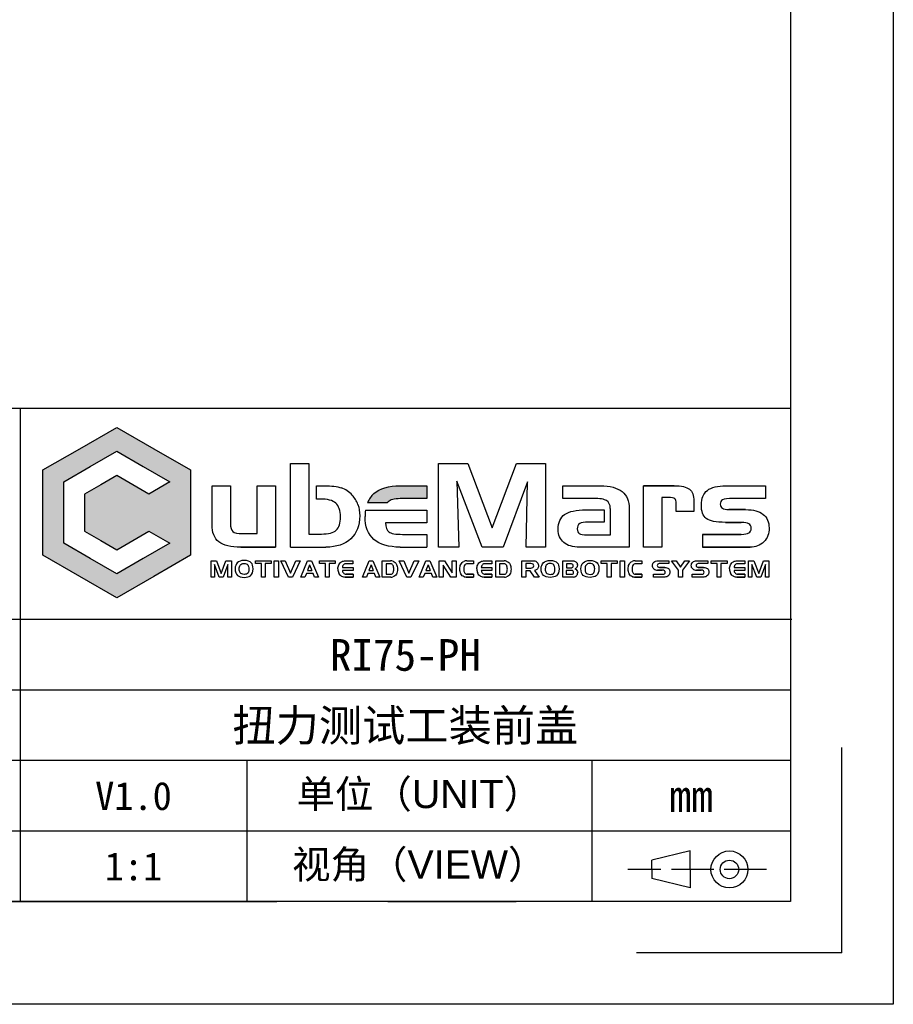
# Model space of a CAD drawing. Header units: inches. Extents: x 370 to 667, y -56 to 154.
# Tile 3 of 4: x 599 to 667, y -56 to 20. Entities that reach past the tile are written whole.
import ezdxf
from ezdxf.enums import TextEntityAlignment as Align

# ---------------------------------------------------------------- set-up
doc = ezdxf.new("R2010")
doc.units = ezdxf.units.IN
doc.linetypes.add('ACAD_ISO02W100', pattern=[15, 12, -3])
doc.layers.add('PDF_图层 1', color=7, linetype='Continuous')
doc.layers.add('尺寸', color=7, linetype='Continuous')
doc.styles.add('txt', font='txt.shx', dxfattribs={"bigfont": 'gbcbig.shx'})
doc.styles.add('宋体', font='txt')

# ---------------------------------------------------------------- blocks, each defined once
blk = doc.blocks.new('工程图外发客户模板')
at = {"linetype": 'ByBlock', "lineweight": -3, "true_color": 0x00aeef}
h = blk.add_hatch(color=140, dxfattribs=at)
h.dxf.hatch_style = 1
edge = h.paths.add_edge_path()
edge.add_spline(control_points=[(2070.611, 1510.033), (2069.959, 1510.033), (2069.463, 1509.885), (2069.125, 1509.591)], knot_values=[0, 0, 0, 0, 1, 1, 1, 1], degree=3, periodic=0)
edge.add_arc((2070.033, 1508.558), 1.375, 131.2988, 157.8409)
edge.add_line((2068.759, 1509.076), (2069.901, 1509.076))
edge.add_arc((2070.231, 1508.833), 0.41, 126.2094, 143.6474, ccw=False)
edge.add_spline(control_points=[(2069.989, 1509.164), (2070.12, 1509.259), (2070.376, 1509.306), (2070.753, 1509.306)], knot_values=[0, 0, 0, 0, 1, 1, 1, 1], degree=3, periodic=0)
edge.add_line((2070.753, 1509.306), (2072.136, 1509.306))
edge.add_line((2072.136, 1509.306), (2072.136, 1510.033))
edge.add_line((2072.136, 1510.033), (2070.611, 1510.033))
at = {"layer": 'PDF_图层 1', "linetype": 'ByBlock', "lineweight": -3, "true_color": 0x00aeef, "transparency": 33554559}
h = blk.add_hatch(color=140, dxfattribs=at)
h.paths.add_polyline_path([(2054.525, 1513.347), (2056.62, 1512.137), (2058.716, 1510.927), (2058.716, 1508.507), (2058.716, 1506.088), (2056.62, 1504.878), (2054.525, 1503.668), (2052.429, 1504.878), (2050.333, 1506.088), (2050.333, 1508.507), (2050.333, 1510.927), (2052.429, 1512.137)])
h.paths.add_polyline_path([(2054.525, 1511.988), (2056.032, 1511.118), (2057.539, 1510.247), (2056.353, 1509.563), (2055.439, 1510.091), (2054.525, 1510.618), (2053.611, 1510.091), (2052.697, 1509.563), (2052.697, 1508.507), (2052.697, 1507.452), (2053.611, 1506.924), (2054.525, 1506.397), (2055.439, 1506.924), (2056.353, 1507.452), (2057.539, 1506.767), (2056.032, 1505.897), (2054.525, 1505.027), (2053.018, 1505.897), (2051.511, 1506.767), (2051.511, 1508.507), (2051.511, 1510.247), (2053.018, 1511.118)], flags=16)
at = {"lineweight": -3}
for p, q in [((2098.611, 1633.696), (2098.611, 1480.608)), ((2092.779, 1627.865), (2092.779, 1486.44)), ((2049.039, 1514.435), (2049.039, 1486.44)), ((2092.843, 1502.435), (1973.039, 1502.435)), ((2092.779, 1498.435), (1973.039, 1498.435)), ((2095.695, 1483.524), (2095.695, 1495.188)), ((2092.779, 1494.435), (1973.039, 1494.435)), ((2061.909, 1494.435), (2061.909, 1486.44)), ((2081.489, 1494.435), (2081.489, 1486.44)), ((2092.779, 1491.178), (2092.779, 1486.44)), ((2092.779, 1490.435), (1973.039, 1490.435)), ((2087.082, 1489.312), (2084.895, 1488.787)), ((2087.082, 1488.262), (2087.082, 1489.312)), ((2084.895, 1488.262), (2084.895, 1488.787)), ((2084.895, 1488.262), (2084.895, 1487.738)), ((2087.082, 1488.262), (2087.082, 1487.213)), ((2087.082, 1487.213), (2084.895, 1487.738)), ((2092.779, 1486.44), (1887.932, 1486.44)), ((2095.695, 1483.524), (2084.031, 1483.524)), ((2098.611, 1480.608), (1882.1, 1480.608))]:
    blk.add_line(p, q, dxfattribs=at)
at = {"linetype": 'ByBlock', "lineweight": -3}
for p, q in [((2064.379, 1506.549), (2064.379, 1511.296)), ((2064.379, 1511.296), (2065.424, 1511.296)), ((2065.424, 1511.296), (2065.424, 1507.295)), ((2065.424, 1511.296), (2065.424, 1511.296)), ((2059.933, 1507.824), (2059.933, 1510.033)), ((2059.933, 1510.033), (2060.975, 1510.033)), ((2060.975, 1510.033), (2060.975, 1507.898)), ((2062.5, 1507.317), (2062.5, 1510.033)), ((2062.5, 1510.033), (2063.545, 1510.033)), ((2063.545, 1510.033), (2063.545, 1506.549)), ((2065.87, 1509.28), (2065.87, 1510.033)), ((2065.87, 1510.033), (2066.322, 1510.033)), ((2070.611, 1510.033), (2072.136, 1510.033)), ((2070.611, 1510.033), (2070.611, 1510.033)), ((2072.136, 1510.033), (2072.136, 1509.306)), ((2079.847, 1509.313), (2079.847, 1510.033)), ((2079.847, 1510.033), (2081.988, 1510.033)), ((2084.421, 1506.549), (2084.421, 1510.033)), ((2089.109, 1510.033), (2091.353, 1510.033)), ((2089.109, 1510.033), (2089.109, 1510.033)), ((2091.353, 1510.033), (2091.353, 1509.306)), ((2066.062, 1509.28), (2065.87, 1509.28)), ((2066.062, 1509.28), (2066.062, 1509.28)), ((2067.89, 1509.497), (2067.89, 1509.497)), ((2068.759, 1509.076), (2069.901, 1509.076)), ((2069.125, 1509.591), (2069.125, 1509.591)), ((2069.989, 1509.164), (2069.989, 1509.164)), ((2072.136, 1509.306), (2070.753, 1509.306)), ((2081.592, 1509.313), (2079.847, 1509.313)), ((2081.592, 1509.313), (2081.592, 1509.313)), ((2085.832, 1509.365), (2085.466, 1509.365)), ((2085.466, 1509.365), (2085.466, 1506.549)), ((2085.832, 1509.365), (2085.832, 1509.365)), ((2087.288, 1509.155), (2087.288, 1508.573)), ((2087.288, 1509.155), (2087.288, 1509.155)), ((2091.353, 1509.306), (2089.508, 1509.306)), ((2068.213, 1508.969), (2068.213, 1508.969)), ((2068.645, 1508.651), (2068.645, 1508.651)), ((2068.645, 1508.651), (2069.779, 1508.651)), ((2068.645, 1508.651), (2068.645, 1508.651)), ((2069.779, 1508.651), (2071.663, 1508.651)), ((2071.663, 1508.651), (2072.136, 1508.651)), ((2072.136, 1508.651), (2072.136, 1507.924)), ((2081.163, 1508.664), (2082.199, 1508.664)), ((2081.163, 1508.664), (2081.163, 1508.664)), ((2082.199, 1508.664), (2082.199, 1507.969)), ((2082.539, 1508.741), (2082.539, 1508.751)), ((2082.546, 1508.741), (2082.539, 1508.741)), ((2082.546, 1507.969), (2082.546, 1508.741)), ((2083.62, 1508.732), (2083.62, 1506.549)), ((2083.62, 1508.732), (2083.62, 1508.732)), ((2086.29, 1508.573), (2086.29, 1509.022)), ((2087.288, 1508.573), (2086.29, 1508.573)), ((2082.199, 1507.969), (2081.313, 1507.969)), ((2082.546, 1507.588), (2082.546, 1507.969)), ((2059.933, 1507.824), (2059.933, 1507.824)), ((2072.136, 1507.924), (2069.779, 1507.924)), ((2082.546, 1507.25), (2082.546, 1507.588)), ((2061.66, 1507.317), (2062.5, 1507.317)), ((2061.66, 1507.317), (2061.66, 1507.317)), ((2065.424, 1507.295), (2066.142, 1507.295)), ((2070.747, 1507.275), (2072.136, 1507.275)), ((2072.136, 1507.275), (2072.136, 1506.549)), ((2081.236, 1507.25), (2082.546, 1507.25)), ((2081.236, 1507.25), (2081.236, 1507.25)), ((2087.778, 1507.275), (2087.778, 1506.549)), ((2064.379, 1506.549), (2066.391, 1506.549)), ((2070.611, 1506.549), (2072.136, 1506.549)), ((2083.62, 1506.549), (2080.81, 1506.549)), ((2085.466, 1506.549), (2084.421, 1506.549)), ((2067.518, 1505.774), (2067.934, 1505.774)), ((2067.518, 1505.774), (2067.518, 1505.774)), ((2067.934, 1505.774), (2067.934, 1505.609)), ((2069.596, 1504.853), (2069.596, 1505.774)), ((2069.596, 1505.774), (2070.065, 1505.774)), ((2070.229, 1505.744), (2070.229, 1505.744)), ((2074.403, 1505.774), (2074.403, 1505.774)), ((2074.403, 1505.774), (2074.772, 1505.774)), ((2074.403, 1505.774), (2074.403, 1505.774)), ((2074.772, 1505.774), (2074.772, 1505.598)), ((2075.404, 1505.774), (2075.82, 1505.774)), ((2075.404, 1505.774), (2075.404, 1505.774)), ((2075.82, 1505.774), (2075.82, 1505.609)), ((2076.041, 1504.853), (2076.041, 1505.774)), ((2076.041, 1505.774), (2076.509, 1505.774)), ((2076.674, 1505.744), (2076.674, 1505.744)), ((2077.53, 1504.853), (2077.53, 1505.774)), ((2077.53, 1505.774), (2078.205, 1505.774)), ((2079.844, 1504.853), (2079.844, 1505.774)), ((2079.844, 1505.774), (2080.418, 1505.774)), ((2083.959, 1505.774), (2083.959, 1505.774)), ((2083.959, 1505.774), (2084.328, 1505.774)), ((2083.959, 1505.774), (2083.959, 1505.774)), ((2084.328, 1505.774), (2084.328, 1505.598)), ((2085.245, 1505.774), (2085.868, 1505.774)), ((2085.245, 1505.774), (2085.245, 1505.774)), ((2085.868, 1505.774), (2085.868, 1505.616)), ((2087.453, 1505.774), (2088.076, 1505.774)), ((2087.453, 1505.774), (2087.453, 1505.774)), ((2088.076, 1505.774), (2088.076, 1505.616)), ((2089.756, 1505.774), (2090.172, 1505.774)), ((2089.756, 1505.774), (2089.756, 1505.774)), ((2090.172, 1505.774), (2090.172, 1505.609)), ((2065.472, 1505.548), (2065.35, 1505.223)), ((2065.35, 1505.223), (2065.597, 1505.223)), ((2065.472, 1505.548), (2065.597, 1505.223)), ((2067.076, 1505.31), (2067.076, 1505.31)), ((2067.333, 1505.397), (2067.939, 1505.397)), ((2067.333, 1505.397), (2067.333, 1505.397)), ((2067.939, 1505.233), (2067.333, 1505.233)), ((2067.934, 1505.609), (2067.549, 1505.609)), ((2067.939, 1505.397), (2067.939, 1505.233)), ((2068.961, 1505.548), (2068.84, 1505.223)), ((2068.84, 1505.223), (2069.086, 1505.223)), ((2068.961, 1505.548), (2069.086, 1505.223)), ((2070.067, 1505.609), (2069.81, 1505.609)), ((2069.81, 1505.609), (2069.81, 1505.013)), ((2070.067, 1505.609), (2070.067, 1505.609)), ((2072.195, 1505.548), (2072.074, 1505.223)), ((2072.074, 1505.223), (2072.32, 1505.223)), ((2072.195, 1505.548), (2072.32, 1505.223)), ((2074.772, 1505.598), (2074.388, 1505.598)), ((2074.962, 1505.31), (2074.962, 1505.31)), ((2075.219, 1505.397), (2075.825, 1505.397)), ((2075.219, 1505.397), (2075.219, 1505.397)), ((2075.825, 1505.233), (2075.219, 1505.233)), ((2075.82, 1505.609), (2075.435, 1505.609)), ((2075.825, 1505.397), (2075.825, 1505.233)), ((2076.512, 1505.609), (2076.255, 1505.609)), ((2076.255, 1505.609), (2076.255, 1505.013)), ((2076.512, 1505.609), (2076.512, 1505.609)), ((2078.026, 1505.619), (2077.749, 1505.619)), ((2077.749, 1505.619), (2077.749, 1505.362)), ((2077.749, 1505.362), (2078.032, 1505.362)), ((2077.998, 1505.213), (2077.749, 1505.213)), ((2077.749, 1505.213), (2077.749, 1504.853)), ((2078.237, 1504.853), (2077.998, 1505.213)), ((2078.026, 1505.619), (2078.026, 1505.619)), ((2078.242, 1505.229), (2078.497, 1504.853)), ((2080.352, 1505.225), (2080.041, 1505.225)), ((2080.041, 1505.225), (2080.041, 1505.01)), ((2080.338, 1505.6), (2080.047, 1505.6)), ((2080.047, 1505.6), (2080.047, 1505.38)), ((2080.047, 1505.38), (2080.35, 1505.379)), ((2080.338, 1505.6), (2080.338, 1505.6)), ((2080.352, 1505.225), (2080.352, 1505.225)), ((2084.328, 1505.598), (2083.945, 1505.598)), ((2085.02, 1505.313), (2085.02, 1505.313)), ((2085.868, 1505.616), (2085.319, 1505.616)), ((2087.228, 1505.313), (2087.228, 1505.313)), ((2088.076, 1505.616), (2087.527, 1505.616)), ((2089.315, 1505.31), (2089.315, 1505.31)), ((2089.572, 1505.397), (2090.177, 1505.397)), ((2089.572, 1505.397), (2089.572, 1505.397)), ((2090.177, 1505.233), (2089.572, 1505.233)), ((2090.172, 1505.609), (2089.788, 1505.609)), ((2090.177, 1505.397), (2090.177, 1505.233)), ((2067.29, 1504.901), (2067.29, 1504.901)), ((2067.939, 1505.013), (2067.939, 1504.853)), ((2070.092, 1504.853), (2069.596, 1504.853)), ((2069.81, 1505.013), (2070.084, 1505.011)), ((2070.092, 1504.853), (2070.092, 1504.853)), ((2070.092, 1504.853), (2070.092, 1504.853)), ((2074.245, 1504.87), (2074.245, 1504.87)), ((2074.774, 1505.018), (2074.774, 1504.853)), ((2075.176, 1504.901), (2075.176, 1504.901)), ((2075.825, 1505.013), (2075.825, 1504.853)), ((2076.537, 1504.853), (2076.041, 1504.853)), ((2076.255, 1505.013), (2076.529, 1505.011)), ((2076.537, 1504.853), (2076.537, 1504.853)), ((2076.537, 1504.853), (2076.537, 1504.853)), ((2077.749, 1504.853), (2077.53, 1504.853)), ((2078.497, 1504.853), (2078.237, 1504.853)), ((2078.497, 1504.853), (2078.497, 1504.853)), ((2080.442, 1504.853), (2079.844, 1504.853)), ((2080.041, 1505.01), (2080.359, 1505.01)), ((2080.442, 1504.853), (2080.442, 1504.853)), ((2080.442, 1504.853), (2080.442, 1504.853)), ((2080.62, 1504.926), (2080.62, 1504.926)), ((2083.801, 1504.87), (2083.801, 1504.87)), ((2084.331, 1505.018), (2084.331, 1504.853)), ((2084.992, 1504.853), (2084.992, 1505.018)), ((2084.992, 1505.018), (2085.53, 1505.018)), ((2085.644, 1504.853), (2084.992, 1504.853)), ((2085.644, 1504.853), (2085.644, 1504.853)), ((2087.2, 1504.853), (2087.2, 1505.018)), ((2087.2, 1505.018), (2087.738, 1505.018)), ((2087.852, 1504.853), (2087.2, 1504.853)), ((2087.852, 1504.853), (2087.852, 1504.853)), ((2089.528, 1504.901), (2089.528, 1504.901)), ((2090.177, 1505.013), (2090.177, 1504.853))]:
    blk.add_line(p, q, dxfattribs=at)
at = {"color": 1, "linetype": 'ACAD_ISO02W100', "lineweight": -3, "ltscale": 0.2}
blk.add_line((2091.414, 1488.262), (2083.541, 1488.262), dxfattribs=at)
at = {"linetype": 'ByBlock', "lineweight": -3}
for points in [[(2054.525, 1513.347), (2056.62, 1512.137), (2058.716, 1510.927), (2058.716, 1508.507), (2058.716, 1506.088), (2056.62, 1504.878), (2054.525, 1503.668), (2052.429, 1504.878), (2050.333, 1506.088), (2050.333, 1508.507), (2050.333, 1510.927), (2052.429, 1512.137), (2054.525, 1513.347)], [(2054.525, 1511.988), (2056.032, 1511.118), (2057.539, 1510.247), (2056.353, 1509.563), (2055.439, 1510.091), (2054.525, 1510.618), (2053.611, 1510.091), (2052.697, 1509.563), (2052.697, 1508.507), (2052.697, 1507.452), (2053.611, 1506.924), (2054.525, 1506.397), (2055.439, 1506.924), (2056.353, 1507.452), (2057.539, 1506.767), (2056.032, 1505.897), (2054.525, 1505.027), (2053.018, 1505.897), (2051.511, 1506.767), (2051.511, 1508.507), (2051.511, 1510.247), (2053.018, 1511.118), (2054.525, 1511.988)], [(2072.797, 1511.296), (2074.462, 1511.296), (2075.837, 1507.653), (2077.211, 1511.296), (2078.869, 1511.296), (2078.869, 1506.549), (2077.758, 1506.549), (2077.849, 1510.246), (2076.468, 1506.549), (2075.265, 1506.549), (2073.838, 1510.285), (2073.952, 1506.549), (2072.797, 1506.549), (2072.797, 1511.296)], [(2084.421, 1510.033), (2086.177, 1510.033), (2084.421, 1510.033)], [(2089.28, 1508.676), (2090.226, 1508.676), (2089.28, 1508.676)], [(2089.981, 1507.956), (2089.079, 1507.956), (2089.981, 1507.956)], [(2087.778, 1507.275), (2089.981, 1507.275), (2087.778, 1507.275)], [(2063.545, 1506.549), (2061.577, 1506.549), (2063.545, 1506.549)], [(2090.475, 1506.549), (2087.778, 1506.549), (2090.475, 1506.549)], [(2061.034, 1504.853), (2060.835, 1504.853), (2060.835, 1505.557), (2060.574, 1504.853), (2060.337, 1504.853), (2060.068, 1505.572), (2060.068, 1504.853), (2059.876, 1504.853), (2059.876, 1505.774), (2060.184, 1505.774), (2060.454, 1505.046), (2060.714, 1505.774), (2061.034, 1505.774), (2061.034, 1504.853)], [(2063.294, 1505.617), (2062.951, 1505.617), (2062.951, 1504.851), (2062.737, 1504.851), (2062.737, 1505.617), (2062.399, 1505.617), (2062.399, 1505.774), (2063.294, 1505.774), (2063.294, 1505.617)], [(2063.711, 1504.853), (2063.465, 1504.853), (2063.465, 1505.774), (2063.711, 1505.774), (2063.711, 1504.853)], [(2064.944, 1505.774), (2064.501, 1504.851), (2064.271, 1504.851), (2063.84, 1505.774), (2064.092, 1505.774), (2064.391, 1505.073), (2064.692, 1505.774), (2064.944, 1505.774)], [(2065.976, 1504.853), (2065.746, 1504.853), (2065.668, 1505.063), (2065.287, 1505.063), (2065.204, 1504.853), (2064.976, 1504.853), (2065.354, 1505.774), (2065.58, 1505.774), (2065.976, 1504.853)], [(2066.931, 1505.617), (2066.587, 1505.617), (2066.587, 1504.851), (2066.373, 1504.851), (2066.373, 1505.617), (2066.035, 1505.617), (2066.035, 1505.774), (2066.931, 1505.774), (2066.931, 1505.617)], [(2069.466, 1504.853), (2069.235, 1504.853), (2069.158, 1505.063), (2068.777, 1505.063), (2068.694, 1504.853), (2068.466, 1504.853), (2068.844, 1505.774), (2069.069, 1505.774), (2069.466, 1504.853)], [(2071.667, 1505.774), (2071.225, 1504.851), (2070.994, 1504.851), (2070.563, 1505.774), (2070.815, 1505.774), (2071.114, 1505.073), (2071.416, 1505.774), (2071.667, 1505.774)], [(2072.699, 1504.853), (2072.469, 1504.853), (2072.391, 1505.063), (2072.01, 1505.063), (2071.928, 1504.853), (2071.7, 1504.853), (2072.078, 1505.774), (2072.303, 1505.774), (2072.699, 1504.853)], [(2073.787, 1504.853), (2073.495, 1504.853), (2073.049, 1505.534), (2073.049, 1504.853), (2072.829, 1504.853), (2072.829, 1505.774), (2073.126, 1505.774), (2073.563, 1505.084), (2073.563, 1505.774), (2073.787, 1505.774), (2073.787, 1504.853)], [(2082.926, 1505.617), (2082.583, 1505.617), (2082.583, 1504.851), (2082.369, 1504.851), (2082.369, 1505.617), (2082.031, 1505.617), (2082.031, 1505.774), (2082.926, 1505.774), (2082.926, 1505.617)], [(2083.344, 1504.853), (2083.097, 1504.853), (2083.097, 1505.774), (2083.344, 1505.774), (2083.344, 1504.853)], [(2087.039, 1505.774), (2086.633, 1505.241), (2086.633, 1504.851), (2086.416, 1504.851), (2086.416, 1505.241), (2086.015, 1505.774), (2086.283, 1505.774), (2086.522, 1505.408), (2086.766, 1505.774), (2087.039, 1505.774)], [(2089.169, 1505.617), (2088.825, 1505.617), (2088.825, 1504.851), (2088.612, 1504.851), (2088.612, 1505.617), (2088.273, 1505.617), (2088.273, 1505.774), (2089.169, 1505.774), (2089.169, 1505.617)], [(2091.551, 1504.853), (2091.352, 1504.853), (2091.352, 1505.557), (2091.091, 1504.853), (2090.854, 1504.853), (2090.585, 1505.572), (2090.585, 1504.853), (2090.393, 1504.853), (2090.393, 1505.774), (2090.701, 1505.774), (2090.971, 1505.046), (2091.231, 1505.774), (2091.551, 1505.774), (2091.551, 1504.853)], [(2080.68, 1505.544), (2080.68, 1505.528), (2080.68, 1505.544)], [(2085.497, 1505.241), (2085.225, 1505.241), (2085.497, 1505.241)], [(2085.331, 1505.401), (2085.63, 1505.401), (2085.331, 1505.401)], [(2087.705, 1505.241), (2087.433, 1505.241), (2087.705, 1505.241)], [(2087.539, 1505.401), (2087.838, 1505.401), (2087.539, 1505.401)], [(2067.939, 1504.853), (2067.49, 1504.853), (2067.939, 1504.853)], [(2067.533, 1505.013), (2067.939, 1505.013), (2067.533, 1505.013)], [(2074.774, 1504.853), (2074.367, 1504.853), (2074.774, 1504.853)], [(2074.399, 1505.018), (2074.774, 1505.018), (2074.399, 1505.018)], [(2075.825, 1504.853), (2075.376, 1504.853), (2075.825, 1504.853)], [(2075.419, 1505.013), (2075.825, 1505.013), (2075.419, 1505.013)], [(2084.331, 1504.853), (2083.924, 1504.853), (2084.331, 1504.853)], [(2083.956, 1505.018), (2084.331, 1505.018), (2083.956, 1505.018)], [(2090.177, 1504.853), (2089.728, 1504.853), (2090.177, 1504.853)], [(2089.771, 1505.013), (2090.177, 1505.013), (2089.771, 1505.013)]]:
    blk.add_lwpolyline(points, close=True, dxfattribs=at)
blk.add_lwpolyline([(2080.68, 1505.544, 0.038218), (2080.679, 1505.559), (2080.68, 1505.544, 0.038218)], format="xyb", close=True, dxfattribs=at)
at = {"lineweight": -3}
for radius in [1.05, 0.525]:
    blk.add_circle((2089.307, 1488.262), radius, dxfattribs=at)
at = {"linetype": 'ByBlock', "lineweight": -3}
for centre, radius, start, end in [((2066.813, 1508.55), 1.434, 41.315, 71.2325), ((2066.688, 1508.399), 1.628, 20.4996, 42.4078), ((2070.033, 1508.558), 1.375, 131.2988, 157.8409), ((2070.231, 1508.833), 0.41, 126.2094, 143.6474), ((2071.115, 1508.298), 2.495, 171.8695, 180.1971), ((2070.063, 1505.304), 0.47, 69.3181, 89.8524), ((2074.403, 1505.308), 0.466, 90.0685, 112.4968), ((2076.508, 1505.304), 0.47, 69.3181, 89.8524), ((2083.96, 1505.308), 0.466, 90.0687, 112.5057), ((2067.629, 1505.304), 0.552, 179.3507, 205.7141), ((2075.515, 1505.304), 0.552, 179.3507, 205.7141), ((2085.221, 1505.556), 0.315, 230.4204, 270.8321), ((2087.429, 1505.556), 0.315, 230.4111, 270.8414), ((2089.867, 1505.304), 0.552, 179.3507, 205.7141), ((2067.49, 1505.301), 0.447, 243.3823, 269.9707), ((2070.098, 1505.443), 0.59, 269.4959, 280.1649), ((2074.368, 1505.303), 0.45, 254.163, 269.961), ((2075.376, 1505.301), 0.447, 243.38, 269.9636), ((2076.542, 1505.443), 0.59, 269.4915, 280.1629), ((2080.446, 1505.098), 0.244, 269.0255, 315.2757), ((2080.455, 1505.098), 0.238, 313.6236, 1.005), ((2083.924, 1505.304), 0.45, 254.17, 269.9541), ((2089.729, 1505.301), 0.447, 243.38, 269.9636)]:
    blk.add_arc(centre, radius, start, end, dxfattribs=at)
at = {"layer": 'PDF_图层 1', "linetype": 'ByBlock', "lineweight": -3}
for points in [[(2066.322, 1510.033), (2066.718, 1510.033), (2067.035, 1509.991), (2067.274, 1509.908)], [(2081.988, 1510.033), (2082.529, 1510.033), (2082.935, 1509.923), (2083.209, 1509.705)], [(2083.209, 1509.705), (2083.483, 1509.486), (2083.62, 1509.162), (2083.62, 1508.732)], [(2086.177, 1510.033), (2086.587, 1510.033), (2086.875, 1509.968), (2087.04, 1509.837)], [(2087.04, 1509.837), (2087.205, 1509.707), (2087.288, 1509.479), (2087.288, 1509.155)], [(2087.712, 1508.941), (2087.712, 1509.316), (2087.826, 1509.592), (2088.052, 1509.768)], [(2088.052, 1509.768), (2088.28, 1509.944), (2088.632, 1510.033), (2089.109, 1510.033)], [(2066.958, 1509.046), (2066.78, 1509.202), (2066.481, 1509.28), (2066.062, 1509.28)], [(2070.753, 1509.306), (2070.376, 1509.306), (2070.12, 1509.259), (2069.989, 1509.164)], [(2082.332, 1509.187), (2082.193, 1509.271), (2081.947, 1509.313), (2081.592, 1509.313)], [(2082.539, 1508.751), (2082.539, 1508.958), (2082.47, 1509.103), (2082.332, 1509.187)], [(2086.208, 1509.295), (2086.153, 1509.342), (2086.028, 1509.365), (2085.832, 1509.365)], [(2086.29, 1509.022), (2086.29, 1509.157), (2086.263, 1509.249), (2086.208, 1509.295)], [(2088.921, 1509.237), (2088.831, 1509.191), (2088.786, 1509.108), (2088.786, 1508.99)], [(2089.508, 1509.306), (2089.208, 1509.306), (2089.012, 1509.283), (2088.921, 1509.237)], [(2067.223, 1508.266), (2067.223, 1508.63), (2067.134, 1508.89), (2066.958, 1509.046)], [(2068.213, 1508.969), (2068.284, 1508.776), (2068.319, 1508.565), (2068.319, 1508.334)], [(2079.952, 1508.406), (2080.195, 1508.578), (2080.599, 1508.664), (2081.163, 1508.664)], [(2087.994, 1508.172), (2087.806, 1508.317), (2087.712, 1508.573), (2087.712, 1508.941)], [(2088.786, 1508.99), (2088.786, 1508.882), (2088.826, 1508.803), (2088.905, 1508.752)], [(2088.905, 1508.752), (2088.985, 1508.701), (2089.11, 1508.676), (2089.28, 1508.676)], [(2090.226, 1508.676), (2090.659, 1508.676), (2090.99, 1508.587), (2091.216, 1508.409)], [(2066.982, 1507.516), (2067.143, 1507.663), (2067.223, 1507.913), (2067.223, 1508.266)], [(2068.319, 1508.334), (2068.319, 1507.774), (2068.149, 1507.337), (2067.81, 1507.022)], [(2069.124, 1506.99), (2068.787, 1507.283), (2068.62, 1507.717), (2068.62, 1508.289)], [(2079.586, 1507.553), (2079.586, 1507.95), (2079.708, 1508.233), (2079.952, 1508.406)], [(2081.313, 1507.969), (2081.069, 1507.969), (2080.9, 1507.941), (2080.807, 1507.882)], [(2089.079, 1507.956), (2088.544, 1507.956), (2088.183, 1508.028), (2087.994, 1508.172)], [(2090.406, 1507.874), (2090.315, 1507.929), (2090.174, 1507.956), (2089.981, 1507.956)], [(2091.216, 1508.409), (2091.444, 1508.232), (2091.558, 1507.975), (2091.558, 1507.64)], [(2060.32, 1506.852), (2060.062, 1507.055), (2059.933, 1507.379), (2059.933, 1507.824)], [(2060.975, 1507.898), (2060.975, 1507.665), (2061.021, 1507.511), (2061.112, 1507.433)], [(2061.112, 1507.433), (2061.204, 1507.356), (2061.386, 1507.317), (2061.66, 1507.317)], [(2066.142, 1507.295), (2066.54, 1507.295), (2066.82, 1507.369), (2066.982, 1507.516)], [(2069.779, 1507.924), (2069.789, 1507.674), (2069.854, 1507.504), (2069.975, 1507.413)], [(2069.975, 1507.413), (2070.095, 1507.321), (2070.353, 1507.275), (2070.747, 1507.275)], [(2079.903, 1506.81), (2079.691, 1506.985), (2079.586, 1507.232), (2079.586, 1507.553)], [(2080.807, 1507.882), (2080.714, 1507.824), (2080.668, 1507.723), (2080.668, 1507.579)], [(2080.668, 1507.579), (2080.668, 1507.456), (2080.705, 1507.371), (2080.779, 1507.323)], [(2090.542, 1507.615), (2090.542, 1507.732), (2090.497, 1507.82), (2090.406, 1507.874)], [(2090.408, 1507.356), (2090.497, 1507.41), (2090.542, 1507.496), (2090.542, 1507.615)], [(2091.558, 1507.64), (2091.558, 1507.317), (2091.456, 1507.055), (2091.255, 1506.852)], [(2061.577, 1506.549), (2060.997, 1506.549), (2060.578, 1506.65), (2060.32, 1506.852)], [(2067.81, 1507.022), (2067.47, 1506.706), (2066.998, 1506.549), (2066.391, 1506.549)], [(2070.611, 1506.549), (2069.956, 1506.549), (2069.461, 1506.695), (2069.124, 1506.99)], [(2080.779, 1507.323), (2080.854, 1507.274), (2081.007, 1507.25), (2081.236, 1507.25)], [(2089.981, 1507.275), (2090.176, 1507.275), (2090.319, 1507.302), (2090.408, 1507.356)], [(2091.255, 1506.852), (2091.053, 1506.65), (2090.793, 1506.549), (2090.475, 1506.549)], [(2080.81, 1506.549), (2080.417, 1506.549), (2080.114, 1506.636), (2079.903, 1506.81)], [(2067.129, 1505.551), (2067.168, 1505.629), (2067.221, 1505.686), (2067.29, 1505.721)], [(2067.29, 1505.721), (2067.327, 1505.741), (2067.364, 1505.754), (2067.398, 1505.762)], [(2067.398, 1505.762), (2067.433, 1505.77), (2067.473, 1505.774), (2067.518, 1505.774)], [(2070.229, 1505.744), (2070.303, 1505.716), (2070.361, 1505.658), (2070.405, 1505.571)], [(2074.053, 1505.566), (2074.093, 1505.65), (2074.151, 1505.708), (2074.225, 1505.739)], [(2075.015, 1505.551), (2075.054, 1505.629), (2075.107, 1505.686), (2075.176, 1505.721)], [(2075.176, 1505.721), (2075.213, 1505.741), (2075.25, 1505.754), (2075.284, 1505.762)], [(2075.284, 1505.762), (2075.319, 1505.77), (2075.359, 1505.774), (2075.404, 1505.774)], [(2076.674, 1505.744), (2076.748, 1505.716), (2076.806, 1505.658), (2076.849, 1505.571)], [(2078.205, 1505.774), (2078.281, 1505.774), (2078.344, 1505.744), (2078.395, 1505.685)], [(2078.739, 1505.661), (2078.826, 1505.748), (2078.956, 1505.791), (2079.129, 1505.791)], [(2079.129, 1505.791), (2079.32, 1505.791), (2079.454, 1505.75), (2079.532, 1505.666)], [(2080.418, 1505.774), (2080.486, 1505.774), (2080.544, 1505.754), (2080.594, 1505.715)], [(2080.594, 1505.715), (2080.644, 1505.675), (2080.672, 1505.623), (2080.679, 1505.559)], [(2080.997, 1505.661), (2081.084, 1505.748), (2081.214, 1505.791), (2081.387, 1505.791)], [(2081.387, 1505.791), (2081.578, 1505.791), (2081.712, 1505.75), (2081.79, 1505.666)], [(2083.609, 1505.566), (2083.649, 1505.65), (2083.707, 1505.708), (2083.782, 1505.739)], [(2085.018, 1505.697), (2085.075, 1505.748), (2085.151, 1505.774), (2085.245, 1505.774)], [(2087.226, 1505.697), (2087.283, 1505.748), (2087.359, 1505.774), (2087.453, 1505.774)], [(2089.367, 1505.551), (2089.406, 1505.629), (2089.46, 1505.686), (2089.528, 1505.721)], [(2089.528, 1505.721), (2089.566, 1505.741), (2089.602, 1505.754), (2089.637, 1505.762)], [(2089.637, 1505.762), (2089.671, 1505.77), (2089.711, 1505.774), (2089.756, 1505.774)], [(2067.076, 1505.31), (2067.076, 1505.398), (2067.094, 1505.479), (2067.129, 1505.551)], [(2067.346, 1505.479), (2067.338, 1505.457), (2067.333, 1505.43), (2067.333, 1505.397)], [(2067.333, 1505.233), (2067.333, 1505.203), (2067.337, 1505.177), (2067.345, 1505.154)], [(2067.345, 1505.154), (2067.353, 1505.132), (2067.367, 1505.109), (2067.388, 1505.085)], [(2067.394, 1505.547), (2067.371, 1505.524), (2067.355, 1505.501), (2067.346, 1505.479)], [(2067.463, 1505.596), (2067.44, 1505.587), (2067.417, 1505.571), (2067.394, 1505.547)], [(2067.549, 1505.609), (2067.515, 1505.609), (2067.486, 1505.605), (2067.463, 1505.596)], [(2070.215, 1505.507), (2070.182, 1505.575), (2070.133, 1505.609), (2070.067, 1505.609)], [(2070.253, 1505.297), (2070.253, 1505.382), (2070.24, 1505.452), (2070.215, 1505.507)], [(2070.217, 1505.105), (2070.241, 1505.156), (2070.253, 1505.22), (2070.253, 1505.297)], [(2070.464, 1505.301), (2070.464, 1505.193), (2070.442, 1505.099), (2070.398, 1505.019)], [(2070.405, 1505.571), (2070.444, 1505.492), (2070.464, 1505.401), (2070.464, 1505.301)], [(2073.997, 1505.303), (2073.997, 1505.402), (2074.016, 1505.49), (2074.053, 1505.566)], [(2074.059, 1505.034), (2074.018, 1505.111), (2073.997, 1505.201), (2073.997, 1505.303)], [(2074.253, 1505.496), (2074.231, 1505.443), (2074.22, 1505.374), (2074.22, 1505.289)], [(2074.22, 1505.289), (2074.22, 1505.217), (2074.234, 1505.156), (2074.262, 1505.106)], [(2074.388, 1505.598), (2074.326, 1505.598), (2074.281, 1505.564), (2074.253, 1505.496)], [(2074.962, 1505.31), (2074.962, 1505.398), (2074.98, 1505.479), (2075.015, 1505.551)], [(2075.232, 1505.479), (2075.223, 1505.457), (2075.219, 1505.43), (2075.219, 1505.397)], [(2075.219, 1505.233), (2075.219, 1505.203), (2075.223, 1505.177), (2075.231, 1505.154)], [(2075.231, 1505.154), (2075.239, 1505.132), (2075.253, 1505.109), (2075.274, 1505.085)], [(2075.28, 1505.547), (2075.257, 1505.524), (2075.241, 1505.501), (2075.232, 1505.479)], [(2075.349, 1505.596), (2075.326, 1505.587), (2075.303, 1505.571), (2075.28, 1505.547)], [(2075.435, 1505.609), (2075.401, 1505.609), (2075.372, 1505.605), (2075.349, 1505.596)], [(2076.66, 1505.507), (2076.627, 1505.575), (2076.578, 1505.609), (2076.512, 1505.609)], [(2076.698, 1505.297), (2076.698, 1505.382), (2076.685, 1505.452), (2076.66, 1505.507)], [(2076.662, 1505.105), (2076.686, 1505.156), (2076.698, 1505.22), (2076.698, 1505.297)], [(2076.909, 1505.301), (2076.909, 1505.193), (2076.887, 1505.099), (2076.843, 1505.019)], [(2076.849, 1505.571), (2076.889, 1505.492), (2076.909, 1505.401), (2076.909, 1505.301)], [(2078.155, 1505.584), (2078.123, 1505.607), (2078.08, 1505.619), (2078.026, 1505.619)], [(2078.032, 1505.362), (2078.074, 1505.362), (2078.11, 1505.371), (2078.143, 1505.389)], [(2078.143, 1505.389), (2078.183, 1505.412), (2078.203, 1505.444), (2078.203, 1505.485)], [(2078.203, 1505.485), (2078.203, 1505.528), (2078.187, 1505.561), (2078.155, 1505.584)], [(2078.405, 1505.313), (2078.362, 1505.268), (2078.308, 1505.24), (2078.242, 1505.229)], [(2078.395, 1505.685), (2078.445, 1505.626), (2078.47, 1505.556), (2078.47, 1505.476)], [(2078.47, 1505.476), (2078.47, 1505.412), (2078.448, 1505.358), (2078.405, 1505.313)], [(2078.619, 1505.325), (2078.619, 1505.469), (2078.659, 1505.581), (2078.739, 1505.661)], [(2078.754, 1504.944), (2078.664, 1505.023), (2078.619, 1505.151), (2078.619, 1505.325)], [(2078.91, 1505.53), (2078.871, 1505.477), (2078.851, 1505.407), (2078.851, 1505.32)], [(2078.851, 1505.32), (2078.851, 1505.221), (2078.867, 1505.147), (2078.899, 1505.1)], [(2079.121, 1505.627), (2079.028, 1505.627), (2078.958, 1505.594), (2078.91, 1505.53)], [(2079.336, 1505.537), (2079.288, 1505.597), (2079.216, 1505.627), (2079.121, 1505.627)], [(2079.4, 1505.32), (2079.4, 1505.411), (2079.379, 1505.483), (2079.336, 1505.537)], [(2079.353, 1505.097), (2079.385, 1505.147), (2079.4, 1505.222), (2079.4, 1505.32)], [(2079.635, 1505.315), (2079.635, 1505.136), (2079.585, 1505.007), (2079.486, 1504.93)], [(2079.532, 1505.666), (2079.601, 1505.592), (2079.635, 1505.475), (2079.635, 1505.315)], [(2080.414, 1505.566), (2080.394, 1505.589), (2080.368, 1505.6), (2080.338, 1505.6)], [(2080.35, 1505.379), (2080.377, 1505.379), (2080.399, 1505.389), (2080.417, 1505.41)], [(2080.426, 1505.191), (2080.407, 1505.214), (2080.382, 1505.225), (2080.352, 1505.225)], [(2080.443, 1505.484), (2080.443, 1505.516), (2080.433, 1505.543), (2080.414, 1505.566)], [(2080.417, 1505.41), (2080.434, 1505.43), (2080.443, 1505.455), (2080.443, 1505.484)], [(2080.455, 1505.111), (2080.455, 1505.142), (2080.445, 1505.169), (2080.426, 1505.191)], [(2080.645, 1505.398), (2080.621, 1505.361), (2080.585, 1505.331), (2080.538, 1505.31)], [(2080.538, 1505.31), (2080.586, 1505.293), (2080.624, 1505.266), (2080.652, 1505.23)], [(2080.68, 1505.528), (2080.68, 1505.479), (2080.668, 1505.435), (2080.645, 1505.398)], [(2080.652, 1505.23), (2080.68, 1505.194), (2080.693, 1505.151), (2080.693, 1505.102)], [(2080.877, 1505.325), (2080.877, 1505.469), (2080.917, 1505.581), (2080.997, 1505.661)], [(2081.012, 1504.944), (2080.922, 1505.023), (2080.877, 1505.151), (2080.877, 1505.325)], [(2081.168, 1505.53), (2081.129, 1505.477), (2081.109, 1505.407), (2081.109, 1505.32)], [(2081.109, 1505.32), (2081.109, 1505.221), (2081.125, 1505.147), (2081.157, 1505.1)], [(2081.379, 1505.627), (2081.286, 1505.627), (2081.216, 1505.594), (2081.168, 1505.53)], [(2081.594, 1505.537), (2081.546, 1505.597), (2081.474, 1505.627), (2081.379, 1505.627)], [(2081.658, 1505.32), (2081.658, 1505.411), (2081.637, 1505.483), (2081.594, 1505.537)], [(2081.611, 1505.097), (2081.643, 1505.147), (2081.658, 1505.222), (2081.658, 1505.32)], [(2081.893, 1505.315), (2081.893, 1505.136), (2081.843, 1505.007), (2081.744, 1504.93)], [(2081.79, 1505.666), (2081.859, 1505.592), (2081.893, 1505.475), (2081.893, 1505.315)], [(2083.554, 1505.303), (2083.554, 1505.402), (2083.572, 1505.49), (2083.609, 1505.566)], [(2083.616, 1505.034), (2083.574, 1505.111), (2083.554, 1505.201), (2083.554, 1505.303)], [(2083.809, 1505.496), (2083.787, 1505.443), (2083.776, 1505.374), (2083.776, 1505.289)], [(2083.776, 1505.289), (2083.776, 1505.217), (2083.79, 1505.156), (2083.819, 1505.106)], [(2083.945, 1505.598), (2083.883, 1505.598), (2083.837, 1505.564), (2083.809, 1505.496)], [(2084.932, 1505.497), (2084.932, 1505.579), (2084.96, 1505.646), (2085.018, 1505.697)], [(2085.02, 1505.313), (2084.961, 1505.361), (2084.932, 1505.422), (2084.932, 1505.497)], [(2085.244, 1505.585), (2085.219, 1505.565), (2085.207, 1505.54), (2085.207, 1505.513)], [(2085.207, 1505.513), (2085.207, 1505.481), (2085.219, 1505.455), (2085.243, 1505.433)], [(2085.243, 1505.433), (2085.267, 1505.412), (2085.297, 1505.401), (2085.331, 1505.401)], [(2085.319, 1505.616), (2085.294, 1505.616), (2085.269, 1505.606), (2085.244, 1505.585)], [(2085.663, 1505.123), (2085.663, 1505.201), (2085.607, 1505.241), (2085.497, 1505.241)], [(2085.63, 1505.401), (2085.723, 1505.401), (2085.796, 1505.377), (2085.849, 1505.33)], [(2085.849, 1505.33), (2085.902, 1505.282), (2085.929, 1505.219), (2085.929, 1505.14)], [(2087.14, 1505.497), (2087.14, 1505.579), (2087.168, 1505.646), (2087.226, 1505.697)], [(2087.228, 1505.313), (2087.169, 1505.361), (2087.14, 1505.422), (2087.14, 1505.497)], [(2087.453, 1505.585), (2087.427, 1505.565), (2087.415, 1505.54), (2087.415, 1505.513)], [(2087.415, 1505.513), (2087.415, 1505.481), (2087.427, 1505.455), (2087.451, 1505.433)], [(2087.451, 1505.433), (2087.475, 1505.412), (2087.505, 1505.401), (2087.539, 1505.401)], [(2087.527, 1505.616), (2087.502, 1505.616), (2087.477, 1505.606), (2087.453, 1505.585)], [(2087.871, 1505.123), (2087.871, 1505.201), (2087.815, 1505.241), (2087.705, 1505.241)], [(2087.838, 1505.401), (2087.931, 1505.401), (2088.004, 1505.377), (2088.057, 1505.33)], [(2088.057, 1505.33), (2088.11, 1505.282), (2088.137, 1505.219), (2088.137, 1505.14)], [(2089.315, 1505.31), (2089.315, 1505.398), (2089.332, 1505.479), (2089.367, 1505.551)], [(2089.585, 1505.479), (2089.576, 1505.457), (2089.572, 1505.43), (2089.572, 1505.397)], [(2089.572, 1505.233), (2089.572, 1505.203), (2089.575, 1505.177), (2089.583, 1505.154)], [(2089.583, 1505.154), (2089.591, 1505.132), (2089.606, 1505.109), (2089.626, 1505.085)], [(2089.632, 1505.547), (2089.609, 1505.524), (2089.593, 1505.501), (2089.585, 1505.479)], [(2089.701, 1505.596), (2089.678, 1505.587), (2089.655, 1505.571), (2089.632, 1505.547)], [(2089.788, 1505.609), (2089.753, 1505.609), (2089.725, 1505.605), (2089.701, 1505.596)], [(2067.29, 1504.901), (2067.22, 1504.935), (2067.167, 1504.989), (2067.131, 1505.064)], [(2067.388, 1505.085), (2067.409, 1505.061), (2067.43, 1505.043), (2067.453, 1505.031)], [(2067.453, 1505.031), (2067.475, 1505.019), (2067.502, 1505.013), (2067.533, 1505.013)], [(2070.084, 1505.011), (2070.144, 1505.011), (2070.188, 1505.043), (2070.217, 1505.105)], [(2070.398, 1505.019), (2070.351, 1504.931), (2070.285, 1504.879), (2070.202, 1504.863)], [(2074.245, 1504.87), (2074.167, 1504.894), (2074.105, 1504.948), (2074.059, 1505.034)], [(2074.262, 1505.106), (2074.294, 1505.047), (2074.34, 1505.018), (2074.399, 1505.018)], [(2075.176, 1504.901), (2075.106, 1504.935), (2075.053, 1504.989), (2075.017, 1505.064)], [(2075.274, 1505.085), (2075.295, 1505.061), (2075.316, 1505.043), (2075.339, 1505.031)], [(2075.339, 1505.031), (2075.361, 1505.019), (2075.388, 1505.013), (2075.419, 1505.013)], [(2076.529, 1505.011), (2076.589, 1505.011), (2076.633, 1505.043), (2076.662, 1505.105)], [(2076.843, 1505.019), (2076.795, 1504.931), (2076.73, 1504.879), (2076.647, 1504.863)], [(2079.133, 1504.836), (2078.962, 1504.836), (2078.835, 1504.872), (2078.754, 1504.944)], [(2078.899, 1505.1), (2078.942, 1505.034), (2079.024, 1505.001), (2079.142, 1505.001)], [(2079.486, 1504.93), (2079.405, 1504.867), (2079.288, 1504.836), (2079.133, 1504.836)], [(2079.142, 1505.001), (2079.242, 1505.001), (2079.313, 1505.033), (2079.353, 1505.097)], [(2080.359, 1505.01), (2080.387, 1505.01), (2080.41, 1505.02), (2080.428, 1505.04)], [(2080.428, 1505.04), (2080.446, 1505.059), (2080.455, 1505.083), (2080.455, 1505.111)], [(2081.391, 1504.836), (2081.22, 1504.836), (2081.093, 1504.872), (2081.012, 1504.944)], [(2081.157, 1505.1), (2081.2, 1505.034), (2081.282, 1505.001), (2081.4, 1505.001)], [(2081.744, 1504.93), (2081.663, 1504.867), (2081.546, 1504.836), (2081.391, 1504.836)], [(2081.4, 1505.001), (2081.5, 1505.001), (2081.571, 1505.033), (2081.611, 1505.097)], [(2083.801, 1504.87), (2083.723, 1504.894), (2083.661, 1504.948), (2083.616, 1505.034)], [(2083.819, 1505.106), (2083.851, 1505.047), (2083.897, 1505.018), (2083.956, 1505.018)], [(2085.53, 1505.018), (2085.566, 1505.018), (2085.596, 1505.026), (2085.621, 1505.043)], [(2085.621, 1505.043), (2085.649, 1505.063), (2085.663, 1505.089), (2085.663, 1505.123)], [(2085.848, 1504.936), (2085.795, 1504.881), (2085.727, 1504.853), (2085.644, 1504.853)], [(2085.929, 1505.14), (2085.929, 1505.059), (2085.902, 1504.991), (2085.848, 1504.936)], [(2087.738, 1505.018), (2087.774, 1505.018), (2087.804, 1505.026), (2087.828, 1505.043)], [(2087.828, 1505.043), (2087.857, 1505.063), (2087.871, 1505.089), (2087.871, 1505.123)], [(2088.056, 1504.936), (2088.003, 1504.881), (2087.935, 1504.853), (2087.852, 1504.853)], [(2088.137, 1505.14), (2088.137, 1505.059), (2088.11, 1504.991), (2088.056, 1504.936)], [(2089.528, 1504.901), (2089.459, 1504.935), (2089.406, 1504.989), (2089.369, 1505.064)], [(2089.626, 1505.085), (2089.647, 1505.061), (2089.669, 1505.043), (2089.691, 1505.031)], [(2089.691, 1505.031), (2089.714, 1505.019), (2089.74, 1505.013), (2089.771, 1505.013)]]:
    blk.add_open_spline(points, degree=3, dxfattribs=at)
at = {"layer": 'PDF_图层 1', "color": 0, "linetype": 'ByBlock', "lineweight": -3}
blk.add_open_spline([(2069.125, 1509.591), (2069.463, 1509.885), (2069.959, 1510.033), (2070.611, 1510.033)], degree=3, dxfattribs=at)
at = {"layer": 'PDF_图层 1', "linetype": 'ByBlock', "lineweight": -3}
for points in [[(2062.112, 1504.93), (2062.031, 1504.867), (2061.914, 1504.836), (2061.759, 1504.836), (2061.588, 1504.836), (2061.461, 1504.872), (2061.38, 1504.944), (2061.29, 1505.023), (2061.245, 1505.151), (2061.245, 1505.325), (2061.245, 1505.469), (2061.285, 1505.581), (2061.365, 1505.661), (2061.452, 1505.748), (2061.582, 1505.791), (2061.755, 1505.791), (2061.946, 1505.791), (2062.08, 1505.75), (2062.158, 1505.666), (2062.227, 1505.592), (2062.261, 1505.475), (2062.261, 1505.315), (2062.261, 1505.136), (2062.211, 1505.007), (2062.112, 1504.93)], [(2061.962, 1505.537), (2061.914, 1505.597), (2061.842, 1505.627), (2061.747, 1505.627), (2061.654, 1505.627), (2061.584, 1505.594), (2061.536, 1505.53), (2061.497, 1505.477), (2061.477, 1505.407), (2061.477, 1505.32), (2061.477, 1505.221), (2061.493, 1505.147), (2061.525, 1505.1), (2061.568, 1505.034), (2061.65, 1505.001), (2061.768, 1505.001), (2061.868, 1505.001), (2061.939, 1505.033), (2061.979, 1505.097), (2062.011, 1505.147), (2062.026, 1505.222), (2062.026, 1505.32), (2062.026, 1505.411), (2062.005, 1505.483), (2061.962, 1505.537)]]:
    blk.add_open_spline(points, degree=3, knots=[0, 0, 0, 0, 1, 1, 1, 2, 2, 2, 3, 3, 3, 4, 4, 4, 5, 5, 5, 6, 6, 6, 7, 7, 7, 8, 8, 8, 8], dxfattribs=at)
at = {"layer": '尺寸'}
for p, q in [((1973.039, 1514.435), (2092.779, 1514.435)), ((2092.779, 1502.435), (2092.779, 1498.435)), ((2061.909, 1494.435), (2049.039, 1494.435)), ((2049.039, 1490.435), (2049.039, 1486.44)), ((2040.291, 1486.44), (2063.619, 1486.44)), ((2055.329, 1486.44), (2062.619, 1486.44)), ((2069.909, 1486.44), (2077.199, 1486.44))]:
    blk.add_line(p, q, dxfattribs=at)
at = {"lineweight": -3, "attachment_point": 5, "style": 'txt'}
for s, insert, char_height, width in [('{\\fSimSun|b0|i0|c134|p2;\\C0;单位（\\fArial|b0|i0|c0|p34;UNIT\\fSimSun|b0|i0|c134|p2;）}', (2071.699, 1492.436), 1.6, 19.58), ('{\\fSimSun|b0|i0|c134|p2;\\C0;mm}', (2087.134, 1492.436), 1.8225, 11.29), ('{\\fSimSun|b0|i0|c134|p2;\\C0;视角（\\fArial|b0|i0|c0|p34;VIEW\\fSimSun|b0|i0|c134|p2;）}', (2071.699, 1488.439), 1.6, 19.58)]:
    blk.add_mtext(s, dxfattribs=dict(at, insert=insert, char_height=char_height, width=width))
at = {"layer": '尺寸', "style": '宋体'}
for tag, p in [('BT', (2070.909, 1500.432)), ('ZTRY', (2000.039, 1496.435)), ('ZTRQ', (2018.039, 1496.435)), ('XH', (2070.909, 1496.432)), ('SHRY', (2000.039, 1492.435)), ('SHRQ', (2018.039, 1492.435)), ('BB', (2055.474, 1492.432)), ('BL', (2055.474, 1488.437))]:
    blk.add_attdef(tag, text='', height=2, dxfattribs=at).set_placement(p, align=Align.MIDDLE_CENTER)

msp = doc.modelspace()

# ---------------------------------------------------------------- block references
at = {"layer": '尺寸'}
ref = msp.add_blockref('工程图外发客户模板', (-2212.05, -2087.195), dxfattribs=dict(at, xscale=1.371755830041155, yscale=1.371755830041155, zscale=1.371755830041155))
ref.add_attrib('BT', 'RI75-PH', dxfattribs={"height": 2.4692, "style": '宋体'}).set_placement((628.731, -28.968), align=Align.MIDDLE_CENTER)
ref.add_attrib('XH', '扭力测试工装前盖', dxfattribs={"height": 2.4692, "style": '宋体'}).set_placement((628.731, -34.455), align=Align.MIDDLE_CENTER)
ref.add_attrib('BB', 'V1.0', dxfattribs={"height": 2.1948, "style": '宋体'}).set_placement((607.558, -39.942), align=Align.MIDDLE_CENTER)
ref.add_attrib('BL', '1:1', dxfattribs={"height": 2.1948, "style": '宋体'}).set_placement((607.558, -45.422), align=Align.MIDDLE_CENTER)

doc.saveas('drawing.dxf')
